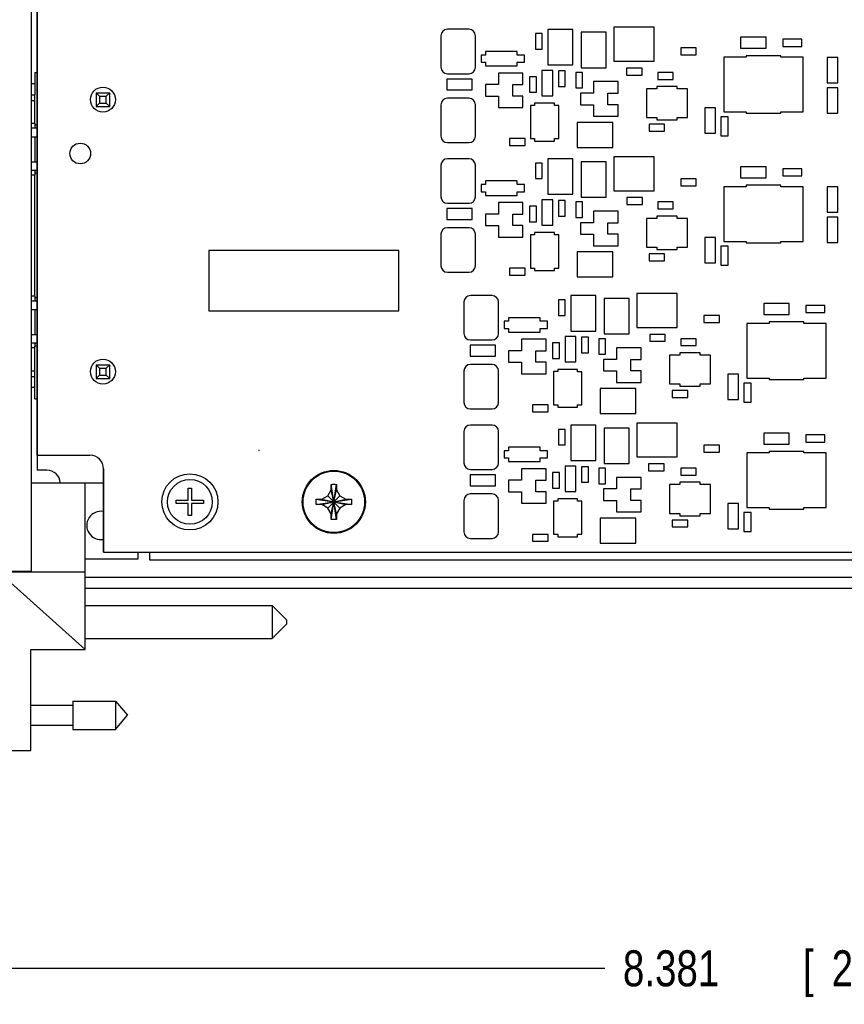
# Model space of a CAD drawing. Header units: inches. Extents: x 0 to 34, y 0 to 22.
# Tile 74 of 84: x 19.4 to 22.3, y 11.6 to 15. Entities that reach past the tile are written whole.
import ezdxf

# ---------------------------------------------------------------- set-up
doc = ezdxf.new("R2010")
doc.units = ezdxf.units.IN
doc.header["$LTSCALE"] = 1.87
doc.header["$MEASUREMENT"] = 0
doc.layers.get('0').update_dxf_attribs({"linetype": 'CONTINUOUS'})
doc.layers.add('DIMENSIONS', color=7, linetype='CONTINUOUS')
doc.styles.get("Standard").update_dxf_attribs({"font": 'txt', "width": 0.8})
doc.dimstyles.new('DIMSTYLE_1', dxfattribs={"dimtxt": 0.125, "dimasz": 0.18, "dimexe": 0.18, "dimexo": 0.0625, "dimgap": 0.09, "dimtad": 0, "dimtih": 1, "dimtoh": 1, "dimdec": 3, "dimzin": 4, "dimdsep": 46, "dimtxsty": 'STANDARD', "dimblk": '_FILLED', "dimblk1": '_FILLED', "dimblk2": '_FILLED', "dimcen": 0.09, "dimadec": 0, "dimazin": 0, "dimtp": 0.005, "dimtm": 0.005, "dimtfac": 1, "dimtdec": 3, "dimtofl": 0, "dimtmove": 0, "dimatfit": 3, "dimldrblk": '_FILLED', "dimfxl": 1, "dimtolj": 1, "dimtzin": 4, "dimarcsym": 0})

# ---------------------------------------------------------------- blocks, each defined once
blk = doc.blocks.new('_FILLED')
at = {"color": 0, "linetype": 'BYBLOCK'}
blk.add_solid([(0, 0), (-1, 0.174), (-1, -0.174)], dxfattribs=at)
blk = doc.blocks.new('*D1')
at = {"layer": 'DIMENSIONS', "color": 2, "linetype": 'CONTINUOUS'}
for p, q in [((26.2074, 13.0791), (26.2074, 11.5746)), ((17.8262, 12.9633), (17.8262, 11.5746)), ((17.8262, 11.6996), (21.4328, 11.6996)), ((26.2074, 11.6996), (22.9828, 11.6996))]:
    blk.add_line(p, q, dxfattribs=at)
at = {"layer": 'DIMENSIONS', "color": 2, "linetype": 'CONTINUOUS', "xscale": 0.18, "yscale": 0.18, "zscale": 0.18, "rotation": 180}
blk.add_blockref('_FILLED', (17.8262, 11.6996), dxfattribs=at)
at = {"layer": 'DIMENSIONS', "color": 2, "linetype": 'CONTINUOUS', "xscale": 0.18, "yscale": 0.18, "zscale": 0.18}
blk.add_blockref('_FILLED', (26.2074, 11.6996), dxfattribs=at)
at = {"layer": 'DIMENSIONS', "color": 2, "linetype": 'CONTINUOUS', "width": 0.8}
for s, p in [('[', (22.1203, 11.6371)), (']', (22.8203, 11.6371)), ('8.381', (21.4953, 11.6371)), ('212.88', (22.2203, 11.6371))]:
    blk.add_text(s, height=0.125, dxfattribs=at).set_placement(p)

msp = doc.modelspace()

# ---------------------------------------------------------------- linework, layer by layer
at = {"color": 7, "linetype": 'CONTINUOUS'}
for p, q in [((19.4412, 13.0758), (19.4412, 17.5217)), ((19.4612, 15.0901), (19.4612, 13.4301)), ((19.4612, 13.4821), (19.4612, 15.0501)), ((20.9607, 14.9621), (20.8857, 14.9621)), ((21.2347, 14.9616), (21.2347, 14.8386)), ((21.3217, 14.9616), (21.2347, 14.9616)), ((21.3217, 14.8386), (21.3217, 14.9616)), ((21.3497, 14.9516), (21.3497, 14.8286)), ((21.4367, 14.9516), (21.3497, 14.9516)), ((21.4367, 14.8286), (21.4367, 14.9516)), ((21.4632, 14.9691), (21.4632, 14.8511)), ((21.6032, 14.9691), (21.4632, 14.9691)), ((21.6032, 14.8511), (21.6032, 14.9691)), ((20.8632, 14.9396), (20.8632, 14.8301)), ((20.9832, 14.8301), (20.9832, 14.9396)), ((21.1912, 14.9471), (21.1912, 14.8931)), ((21.2152, 14.9471), (21.1912, 14.9471)), ((21.2152, 14.8931), (21.2152, 14.9471)), ((21.9042, 14.9341), (21.9042, 14.8961)), ((21.9922, 14.9341), (21.9042, 14.9341)), ((21.9922, 14.8961), (21.9922, 14.9341)), ((22.0502, 14.9277), (22.0502, 14.9025)), ((22.1162, 14.9277), (22.0502, 14.9277)), ((22.1162, 14.9025), (22.1162, 14.9277)), ((21.0182, 14.8851), (21.0182, 14.8726)), ((21.1282, 14.8851), (21.0182, 14.8851)), ((21.1282, 14.8726), (21.1282, 14.8851)), ((21.1912, 14.8931), (21.2152, 14.8931)), ((21.6962, 14.8971), (21.6962, 14.8731)), ((21.7502, 14.8971), (21.6962, 14.8971)), ((21.7502, 14.8731), (21.7502, 14.8971)), ((21.9042, 14.8961), (21.9922, 14.8961)), ((22.0502, 14.9025), (22.1162, 14.9025)), ((21.0032, 14.8726), (21.0032, 14.8476)), ((21.0182, 14.8726), (21.0032, 14.8726)), ((21.0032, 14.8476), (21.0182, 14.8476)), ((21.0182, 14.8476), (21.0182, 14.8351)), ((21.1532, 14.8726), (21.1282, 14.8726)), ((21.1282, 14.8351), (21.1282, 14.8476)), ((21.1282, 14.8476), (21.1532, 14.8476)), ((21.1532, 14.8476), (21.1532, 14.8726)), ((21.4632, 14.8511), (21.6032, 14.8511)), ((21.6962, 14.8731), (21.7502, 14.8731)), ((21.8452, 14.8651), (21.8452, 14.6751)), ((21.9232, 14.8651), (21.8452, 14.8651)), ((21.9232, 14.8701), (21.9232, 14.8651)), ((22.0432, 14.8701), (21.9232, 14.8701)), ((22.0432, 14.8651), (22.0432, 14.8701)), ((22.1212, 14.8651), (22.0432, 14.8651)), ((22.1212, 14.6751), (22.1212, 14.8651)), ((22.2422, 14.8641), (22.2042, 14.8641)), ((22.2042, 14.8641), (22.2042, 14.7761)), ((22.2422, 14.7761), (22.2422, 14.8641)), ((19.4529, 14.812), (19.4529, 14.7342)), ((19.4529, 14.812), (19.4612, 14.812)), ((21.0182, 14.8351), (21.1282, 14.8351)), ((21.2142, 14.8191), (21.2142, 14.7311)), ((21.2522, 14.8191), (21.2142, 14.8191)), ((21.2347, 14.8386), (21.3217, 14.8386)), ((21.2522, 14.7311), (21.2522, 14.8191)), ((21.2712, 14.8171), (21.2712, 14.7631)), ((21.2952, 14.8171), (21.2712, 14.8171)), ((21.2952, 14.7631), (21.2952, 14.8171)), ((21.3312, 14.8121), (21.3312, 14.7581)), ((21.3552, 14.8121), (21.3312, 14.8121)), ((21.3497, 14.8286), (21.4367, 14.8286)), ((21.3552, 14.7581), (21.3552, 14.8121)), ((21.5082, 14.8271), (21.5082, 14.8031)), ((21.5622, 14.8271), (21.5082, 14.8271)), ((21.5622, 14.8031), (21.5622, 14.8271)), ((21.6162, 14.8121), (21.6162, 14.7881)), ((21.6702, 14.8121), (21.6162, 14.8121)), ((21.6702, 14.7881), (21.6702, 14.8121)), ((20.8842, 14.7891), (20.8842, 14.7511)), ((20.9722, 14.7891), (20.8842, 14.7891)), ((20.8857, 14.8076), (20.9607, 14.8076)), ((20.9722, 14.7511), (20.9722, 14.7891)), ((21.0632, 14.8101), (21.0632, 14.7701)), ((21.1482, 14.8101), (21.0632, 14.8101)), ((21.1482, 14.7701), (21.1482, 14.8101)), ((21.1712, 14.7971), (21.1712, 14.7431)), ((21.1952, 14.7971), (21.1712, 14.7971)), ((21.1952, 14.7431), (21.1952, 14.7971)), ((21.3932, 14.7801), (21.3932, 14.7401)), ((21.4782, 14.7801), (21.3932, 14.7801)), ((21.4782, 14.7401), (21.4782, 14.7801)), ((21.5082, 14.8031), (21.5622, 14.8031)), ((21.6162, 14.7881), (21.6702, 14.7881)), ((19.4529, 14.7725), (19.4412, 14.7725)), ((20.8842, 14.7511), (20.9722, 14.7511)), ((21.0182, 14.7701), (21.0182, 14.7301)), ((21.0632, 14.7701), (21.0182, 14.7701)), ((21.1132, 14.7301), (21.1132, 14.7701)), ((21.1132, 14.7701), (21.1482, 14.7701)), ((21.2712, 14.7631), (21.2952, 14.7631)), ((21.3312, 14.7581), (21.3552, 14.7581)), ((21.5772, 14.7551), (21.5772, 14.6551)), ((21.6127, 14.7551), (21.5772, 14.7551)), ((21.6127, 14.7631), (21.6127, 14.7551)), ((21.6837, 14.7631), (21.6127, 14.7631)), ((21.6837, 14.7551), (21.6837, 14.7631)), ((21.7192, 14.7551), (21.6837, 14.7551)), ((21.7192, 14.6551), (21.7192, 14.7551)), ((22.2042, 14.7761), (22.2422, 14.7761)), ((22.2422, 14.7591), (22.2042, 14.7591)), ((22.2042, 14.7591), (22.2042, 14.6711)), ((22.2422, 14.6711), (22.2422, 14.7591)), ((19.4412, 14.7342), (19.453, 14.7342)), ((19.4412, 14.7146), (19.453, 14.7146)), ((19.453, 14.6348), (19.453, 14.7342)), ((19.6656, 14.7411), (19.6656, 14.6939)), ((19.6774, 14.7293), (19.6656, 14.7411)), ((19.6656, 14.7411), (19.7128, 14.7411)), ((19.6774, 14.7293), (19.6774, 14.7057)), ((19.6774, 14.7293), (19.701, 14.7293)), ((19.701, 14.7293), (19.7128, 14.7411)), ((19.701, 14.7057), (19.701, 14.7293)), ((19.7128, 14.6939), (19.7128, 14.7411)), ((20.9607, 14.7226), (20.8857, 14.7226)), ((21.0182, 14.7301), (21.0632, 14.7301)), ((21.0632, 14.7301), (21.0632, 14.6901)), ((21.1482, 14.7301), (21.1132, 14.7301)), ((21.1482, 14.6901), (21.1482, 14.7301)), ((21.1712, 14.7431), (21.1952, 14.7431)), ((21.2142, 14.7311), (21.2522, 14.7311)), ((21.3482, 14.7401), (21.3482, 14.7001)), ((21.3932, 14.7401), (21.3482, 14.7401)), ((21.4432, 14.7001), (21.4432, 14.7401)), ((21.4432, 14.7401), (21.4782, 14.7401)), ((19.6774, 14.7057), (19.6656, 14.6939)), ((19.6656, 14.6939), (19.7128, 14.6939)), ((19.6774, 14.7057), (19.701, 14.7057)), ((19.701, 14.7057), (19.7128, 14.6939)), ((20.8632, 14.7001), (20.8632, 14.5906)), ((20.9832, 14.5906), (20.9832, 14.7001)), ((21.0632, 14.6901), (21.1482, 14.6901)), ((21.1887, 14.6977), (21.1737, 14.6976)), ((21.1737, 14.6976), (21.1737, 14.5826)), ((21.1887, 14.7056), (21.1887, 14.6977)), ((21.258, 14.7056), (21.1887, 14.7056)), ((21.258, 14.6974), (21.258, 14.7056)), ((21.2727, 14.6974), (21.258, 14.6974)), ((21.2727, 14.5826), (21.2727, 14.6974)), ((21.3482, 14.7001), (21.3932, 14.7001)), ((21.3932, 14.7001), (21.3932, 14.6601)), ((21.4782, 14.7001), (21.4432, 14.7001)), ((21.4782, 14.6601), (21.4782, 14.7001)), ((21.7792, 14.6891), (21.7792, 14.6011)), ((21.8172, 14.6891), (21.7792, 14.6891)), ((21.8172, 14.6011), (21.8172, 14.6891)), ((21.8452, 14.6751), (21.9232, 14.6751)), ((21.9232, 14.6751), (21.9232, 14.6701)), ((22.0432, 14.6701), (22.0432, 14.6751)), ((22.0432, 14.6751), (22.1212, 14.6751)), ((21.3932, 14.6601), (21.4782, 14.6601)), ((21.5772, 14.6551), (21.6127, 14.6551)), ((21.6127, 14.6551), (21.6127, 14.6471)), ((21.6127, 14.6471), (21.6837, 14.6471)), ((21.6837, 14.6471), (21.6837, 14.6551)), ((21.6837, 14.6551), (21.7192, 14.6551)), ((21.8608, 14.6581), (21.8356, 14.6581)), ((21.8356, 14.6581), (21.8356, 14.5921)), ((21.8608, 14.5921), (21.8608, 14.6581)), ((21.9232, 14.6701), (22.0432, 14.6701)), ((22.2042, 14.6711), (22.2422, 14.6711)), ((19.453, 14.6348), (19.4412, 14.6348)), ((19.4426, 14.6191), (19.4612, 14.6191)), ((19.4529, 14.6348), (19.4529, 14.6289)), ((19.4612, 14.6289), (19.4529, 14.6289)), ((19.453, 14.6289), (19.453, 14.627)), ((21.3367, 14.6386), (21.3367, 14.5516)), ((21.4597, 14.6386), (21.3367, 14.6386)), ((21.4597, 14.5516), (21.4597, 14.6386)), ((21.5862, 14.6321), (21.5862, 14.6081)), ((21.6402, 14.6321), (21.5862, 14.6321)), ((21.5862, 14.6081), (21.6402, 14.6081)), ((21.6402, 14.6081), (21.6402, 14.6321)), ((19.4412, 14.5886), (19.4612, 14.5886)), ((19.453, 14.5886), (19.453, 14.502)), ((21.1012, 14.5821), (21.1012, 14.5581)), ((21.1552, 14.5821), (21.1012, 14.5821)), ((21.1552, 14.5581), (21.1552, 14.5821)), ((21.1737, 14.5826), (21.1887, 14.5826)), ((21.1887, 14.5826), (21.1887, 14.5736)), ((21.1887, 14.5736), (21.258, 14.5736)), ((21.258, 14.5736), (21.258, 14.5826)), ((21.258, 14.5826), (21.2727, 14.5826)), ((21.7792, 14.6011), (21.8172, 14.6011)), ((21.8356, 14.5921), (21.8608, 14.5921)), ((20.8857, 14.5681), (20.9607, 14.5681)), ((21.1012, 14.5581), (21.1552, 14.5581)), ((21.3367, 14.5516), (21.4597, 14.5516)), ((20.9607, 14.5121), (20.8857, 14.5121)), ((21.2347, 14.5116), (21.2347, 14.3886)), ((21.3217, 14.5116), (21.2347, 14.5116)), ((21.3217, 14.3886), (21.3217, 14.5116)), ((21.4632, 14.5191), (21.4632, 14.4011)), ((21.6032, 14.5191), (21.4632, 14.5191)), ((21.6032, 14.4011), (21.6032, 14.5191)), ((19.4412, 14.502), (19.4612, 14.502)), ((19.4612, 14.4715), (19.4426, 14.4715)), ((20.8632, 14.4896), (20.8632, 14.3801)), ((20.9832, 14.3801), (20.9832, 14.4896)), ((21.1912, 14.4971), (21.1912, 14.4431)), ((21.2152, 14.4971), (21.1912, 14.4971)), ((21.2152, 14.4431), (21.2152, 14.4971)), ((21.3497, 14.5016), (21.3497, 14.3786)), ((21.4367, 14.5016), (21.3497, 14.5016)), ((21.4367, 14.3786), (21.4367, 14.5016)), ((21.9922, 14.4841), (21.9042, 14.4841)), ((21.9042, 14.4841), (21.9042, 14.4461)), ((21.9922, 14.4461), (21.9922, 14.4841)), ((22.1162, 14.4777), (22.0502, 14.4777)), ((22.0502, 14.4777), (22.0502, 14.4525)), ((22.1162, 14.4525), (22.1162, 14.4777)), ((19.453, 14.4557), (19.4412, 14.4557)), ((19.4529, 14.4616), (19.4529, 14.4557)), ((19.4612, 14.4616), (19.4529, 14.4616)), ((19.453, 14.4636), (19.453, 14.4616)), ((19.453, 14.0344), (19.453, 14.4557)), ((21.1912, 14.4431), (21.2152, 14.4431)), ((21.6962, 14.4421), (21.6962, 14.4181)), ((21.7502, 14.4421), (21.6962, 14.4421)), ((21.7502, 14.4181), (21.7502, 14.4421)), ((21.9042, 14.4461), (21.9922, 14.4461)), ((22.0502, 14.4525), (22.1162, 14.4525)), ((21.0032, 14.4226), (21.0032, 14.3976)), ((21.0182, 14.4226), (21.0032, 14.4226)), ((21.0182, 14.4351), (21.0182, 14.4226)), ((21.1282, 14.4351), (21.0182, 14.4351)), ((21.1282, 14.4226), (21.1282, 14.4351)), ((21.1532, 14.4226), (21.1282, 14.4226)), ((21.1532, 14.3976), (21.1532, 14.4226)), ((21.6962, 14.4181), (21.7502, 14.4181)), ((21.9232, 14.4151), (21.8452, 14.4151)), ((21.8452, 14.4151), (21.8452, 14.2251)), ((22.0432, 14.4201), (21.9232, 14.4201)), ((21.9232, 14.4201), (21.9232, 14.4151)), ((22.0432, 14.4151), (22.0432, 14.4201)), ((22.1212, 14.4151), (22.0432, 14.4151)), ((22.1212, 14.2251), (22.1212, 14.4151)), ((22.2422, 14.4141), (22.2042, 14.4141)), ((22.2042, 14.4141), (22.2042, 14.3261)), ((22.2422, 14.3261), (22.2422, 14.4141)), ((21.0032, 14.3976), (21.0182, 14.3976)), ((21.0182, 14.3976), (21.0182, 14.3851)), ((21.0182, 14.3851), (21.1282, 14.3851)), ((21.1282, 14.3851), (21.1282, 14.3976)), ((21.1282, 14.3976), (21.1532, 14.3976)), ((21.2142, 14.3691), (21.2142, 14.2811)), ((21.2522, 14.3691), (21.2142, 14.3691)), ((21.2347, 14.3886), (21.3217, 14.3886)), ((21.2522, 14.2811), (21.2522, 14.3691)), ((21.3497, 14.3786), (21.4367, 14.3786)), ((21.4632, 14.4011), (21.6032, 14.4011)), ((21.5092, 14.3771), (21.5092, 14.3531)), ((21.5632, 14.3771), (21.5092, 14.3771)), ((21.5632, 14.3531), (21.5632, 14.3771)), ((20.8842, 14.3391), (20.8842, 14.3011)), ((20.9722, 14.3391), (20.8842, 14.3391)), ((20.8857, 14.3576), (20.9607, 14.3576)), ((20.9722, 14.3011), (20.9722, 14.3391)), ((21.0632, 14.3601), (21.0632, 14.3201)), ((21.1482, 14.3601), (21.0632, 14.3601)), ((21.1482, 14.3201), (21.1482, 14.3601)), ((21.1712, 14.3471), (21.1712, 14.2931)), ((21.1952, 14.3471), (21.1712, 14.3471)), ((21.1952, 14.2931), (21.1952, 14.3471)), ((21.2712, 14.3671), (21.2712, 14.3131)), ((21.2952, 14.3671), (21.2712, 14.3671)), ((21.2952, 14.3131), (21.2952, 14.3671)), ((21.3312, 14.3621), (21.3312, 14.3081)), ((21.3552, 14.3621), (21.3312, 14.3621)), ((21.3552, 14.3081), (21.3552, 14.3621)), ((21.5092, 14.3531), (21.5632, 14.3531)), ((21.6162, 14.3621), (21.6162, 14.3381)), ((21.6702, 14.3621), (21.6162, 14.3621)), ((21.6162, 14.3381), (21.6702, 14.3381)), ((21.6702, 14.3381), (21.6702, 14.3621)), ((20.8842, 14.3011), (20.9722, 14.3011)), ((21.0182, 14.3201), (21.0182, 14.2801)), ((21.0632, 14.3201), (21.0182, 14.3201)), ((21.1132, 14.2801), (21.1132, 14.3201)), ((21.1132, 14.3201), (21.1482, 14.3201)), ((21.2712, 14.3131), (21.2952, 14.3131)), ((21.3312, 14.3081), (21.3552, 14.3081)), ((21.3932, 14.3301), (21.3932, 14.2901)), ((21.4782, 14.3301), (21.3932, 14.3301)), ((21.4782, 14.2901), (21.4782, 14.3301)), ((21.6127, 14.3051), (21.5772, 14.3051)), ((21.5772, 14.3051), (21.5772, 14.2051)), ((21.6837, 14.3131), (21.6127, 14.3131)), ((21.6127, 14.3131), (21.6127, 14.3051)), ((21.6837, 14.3051), (21.6837, 14.3131)), ((21.7192, 14.3051), (21.6837, 14.3051)), ((21.7192, 14.2051), (21.7192, 14.3051)), ((22.2042, 14.3261), (22.2422, 14.3261)), ((22.2422, 14.3091), (22.2042, 14.3091)), ((22.2042, 14.3091), (22.2042, 14.2211)), ((22.2422, 14.2211), (22.2422, 14.3091)), ((20.9607, 14.2726), (20.8857, 14.2726)), ((21.0182, 14.2801), (21.0632, 14.2801)), ((21.0632, 14.2801), (21.0632, 14.2401)), ((21.1482, 14.2801), (21.1132, 14.2801)), ((21.1482, 14.2401), (21.1482, 14.2801)), ((21.1712, 14.2931), (21.1952, 14.2931)), ((21.2142, 14.2811), (21.2522, 14.2811)), ((21.3482, 14.2901), (21.3482, 14.2501)), ((21.3932, 14.2901), (21.3482, 14.2901)), ((21.4432, 14.2501), (21.4432, 14.2901)), ((21.4432, 14.2901), (21.4782, 14.2901)), ((20.8632, 14.2501), (20.8632, 14.1406)), ((20.9832, 14.1406), (20.9832, 14.2501)), ((21.0632, 14.2401), (21.1482, 14.2401)), ((21.1887, 14.2477), (21.1737, 14.2476)), ((21.1737, 14.2476), (21.1737, 14.1326)), ((21.1887, 14.2556), (21.1887, 14.2477)), ((21.258, 14.2556), (21.1887, 14.2556)), ((21.258, 14.2474), (21.258, 14.2556)), ((21.2727, 14.2474), (21.258, 14.2474)), ((21.2727, 14.1326), (21.2727, 14.2474)), ((21.3482, 14.2501), (21.3932, 14.2501)), ((21.3932, 14.2501), (21.3932, 14.2101)), ((21.4782, 14.2501), (21.4432, 14.2501)), ((21.4782, 14.2101), (21.4782, 14.2501)), ((21.8172, 14.2391), (21.7792, 14.2391)), ((21.7792, 14.2391), (21.7792, 14.1511)), ((21.8172, 14.1511), (21.8172, 14.2391)), ((21.3932, 14.2101), (21.4782, 14.2101)), ((21.5772, 14.2051), (21.6127, 14.2051)), ((21.6127, 14.2051), (21.6127, 14.1971)), ((21.6127, 14.1971), (21.6837, 14.1971)), ((21.6837, 14.2051), (21.7192, 14.2051)), ((21.6837, 14.1971), (21.6837, 14.2051)), ((21.8608, 14.2081), (21.8356, 14.2081)), ((21.8356, 14.2081), (21.8356, 14.1421)), ((21.8452, 14.2251), (21.9232, 14.2251)), ((21.8608, 14.1421), (21.8608, 14.2081)), ((21.9232, 14.2251), (21.9232, 14.2201)), ((21.9232, 14.2201), (22.0432, 14.2201)), ((22.0432, 14.2251), (22.1212, 14.2251)), ((22.0432, 14.2201), (22.0432, 14.2251)), ((22.2042, 14.2211), (22.2422, 14.2211)), ((20.0569, 14.194), (20.0569, 13.984)), ((20.7169, 14.194), (20.0569, 14.194)), ((20.7169, 13.984), (20.7169, 14.194)), ((21.3367, 14.1886), (21.3367, 14.1016)), ((21.4597, 14.1886), (21.3367, 14.1886)), ((21.4597, 14.1016), (21.4597, 14.1886)), ((21.6402, 14.1821), (21.5862, 14.1821)), ((21.5862, 14.1821), (21.5862, 14.1581)), ((21.6402, 14.1581), (21.6402, 14.1821)), ((21.1012, 14.1321), (21.1012, 14.1081)), ((21.1552, 14.1321), (21.1012, 14.1321)), ((21.1552, 14.1081), (21.1552, 14.1321)), ((21.1737, 14.1326), (21.1887, 14.1326)), ((21.1887, 14.1326), (21.1887, 14.1236)), ((21.258, 14.1236), (21.258, 14.1326)), ((21.258, 14.1326), (21.2727, 14.1326)), ((21.5862, 14.1581), (21.6402, 14.1581)), ((21.7792, 14.1511), (21.8172, 14.1511)), ((21.8356, 14.1421), (21.8608, 14.1421)), ((20.8857, 14.1181), (20.9607, 14.1181)), ((21.1012, 14.1081), (21.1552, 14.1081)), ((21.1887, 14.1236), (21.258, 14.1236)), ((21.3367, 14.1016), (21.4597, 14.1016)), ((19.453, 14.0344), (19.4412, 14.0344)), ((19.4529, 14.0344), (19.4529, 14.0285)), ((19.4612, 14.0285), (19.4529, 14.0285)), ((19.453, 14.0285), (19.453, 14.0266)), ((21.0407, 14.0371), (20.9657, 14.0371)), ((21.3147, 14.0366), (21.3147, 13.9136)), ((21.4017, 14.0366), (21.3147, 14.0366)), ((21.4017, 13.9136), (21.4017, 14.0366)), ((21.4297, 14.0266), (21.4297, 13.9036)), ((21.5167, 14.0266), (21.4297, 14.0266)), ((21.5167, 13.9036), (21.5167, 14.0266)), ((21.6832, 14.0441), (21.5432, 14.0441)), ((21.5432, 14.0441), (21.5432, 13.9261)), ((21.6832, 13.9261), (21.6832, 14.0441)), ((19.4426, 14.0187), (19.4612, 14.0187)), ((20.9432, 14.0146), (20.9432, 13.9051)), ((21.0632, 13.9051), (21.0632, 14.0146)), ((21.2712, 14.0221), (21.2712, 13.9681)), ((21.2952, 14.0221), (21.2712, 14.0221)), ((21.2952, 13.9681), (21.2952, 14.0221)), ((22.0722, 14.0091), (21.9842, 14.0091)), ((21.9842, 14.0091), (21.9842, 13.9711)), ((22.0722, 13.9711), (22.0722, 14.0091)), ((22.1962, 14.0027), (22.1302, 14.0027)), ((22.1302, 14.0027), (22.1302, 13.9775)), ((22.1962, 13.9775), (22.1962, 14.0027)), ((19.4412, 13.9882), (19.4612, 13.9882)), ((19.453, 13.9882), (19.453, 13.9016)), ((20.0569, 13.984), (20.7169, 13.984)), ((21.0982, 13.9601), (21.0982, 13.9476)), ((21.2082, 13.9601), (21.0982, 13.9601)), ((21.2082, 13.9476), (21.2082, 13.9601)), ((21.2712, 13.9681), (21.2952, 13.9681)), ((21.8302, 13.9671), (21.7762, 13.9671)), ((21.7762, 13.9671), (21.7762, 13.9431)), ((21.8302, 13.9431), (21.8302, 13.9671)), ((21.9842, 13.9711), (22.0722, 13.9711)), ((22.1302, 13.9775), (22.1962, 13.9775)), ((21.0832, 13.9476), (21.0832, 13.9226)), ((21.0982, 13.9476), (21.0832, 13.9476)), ((21.0832, 13.9226), (21.0982, 13.9226)), ((21.0982, 13.9226), (21.0982, 13.9101)), ((21.2332, 13.9476), (21.2082, 13.9476)), ((21.2082, 13.9226), (21.2332, 13.9226)), ((21.2082, 13.9101), (21.2082, 13.9226)), ((21.2332, 13.9226), (21.2332, 13.9476)), ((21.5432, 13.9261), (21.6832, 13.9261)), ((21.7762, 13.9431), (21.8302, 13.9431)), ((22.0032, 13.9401), (21.9252, 13.9401)), ((21.9252, 13.9401), (21.9252, 13.7501)), ((22.1232, 13.9451), (22.0032, 13.9451)), ((22.0032, 13.9451), (22.0032, 13.9401)), ((22.1232, 13.9401), (22.1232, 13.9451)), ((22.2012, 13.9401), (22.1232, 13.9401)), ((22.2012, 13.7501), (22.2012, 13.9401)), ((19.4412, 13.9016), (19.4612, 13.9016)), ((21.0982, 13.9101), (21.2082, 13.9101)), ((21.3322, 13.8941), (21.2942, 13.8941)), ((21.2942, 13.8941), (21.2942, 13.8061)), ((21.3147, 13.9136), (21.4017, 13.9136)), ((21.3322, 13.8061), (21.3322, 13.8941)), ((21.3752, 13.8921), (21.3512, 13.8921)), ((21.3512, 13.8921), (21.3512, 13.8381)), ((21.3752, 13.8381), (21.3752, 13.8921)), ((21.4297, 13.9036), (21.5167, 13.9036)), ((21.6422, 13.9021), (21.5882, 13.9021)), ((21.5882, 13.9021), (21.5882, 13.8781)), ((21.6422, 13.8781), (21.6422, 13.9021)), ((19.453, 13.8553), (19.4412, 13.8553)), ((19.4612, 13.8711), (19.4426, 13.8711)), ((19.4529, 13.8553), (19.4529, 13.8612)), ((19.4612, 13.8612), (19.4529, 13.8612)), ((19.453, 13.8632), (19.453, 13.8612)), ((19.453, 13.7559), (19.453, 13.8553)), ((20.9642, 13.8641), (20.9642, 13.8261)), ((21.0522, 13.8641), (20.9642, 13.8641)), ((20.9657, 13.8826), (21.0407, 13.8826)), ((21.0522, 13.8261), (21.0522, 13.8641)), ((21.2282, 13.8851), (21.1432, 13.8851)), ((21.1432, 13.8851), (21.1432, 13.8451)), ((21.2282, 13.8451), (21.2282, 13.8851)), ((21.2752, 13.8721), (21.2512, 13.8721)), ((21.2512, 13.8721), (21.2512, 13.8181)), ((21.2752, 13.8181), (21.2752, 13.8721)), ((21.4352, 13.8871), (21.4112, 13.8871)), ((21.4112, 13.8871), (21.4112, 13.8331)), ((21.4352, 13.8331), (21.4352, 13.8871)), ((21.5582, 13.8551), (21.4732, 13.8551)), ((21.4732, 13.8551), (21.4732, 13.8151)), ((21.5582, 13.8151), (21.5582, 13.8551)), ((21.5882, 13.8781), (21.6422, 13.8781)), ((21.7502, 13.8871), (21.6962, 13.8871)), ((21.6962, 13.8871), (21.6962, 13.8631)), ((21.6962, 13.8631), (21.7502, 13.8631)), ((21.7502, 13.8631), (21.7502, 13.8871)), ((20.9642, 13.8261), (21.0522, 13.8261)), ((21.0982, 13.8451), (21.0982, 13.8051)), ((21.1432, 13.8451), (21.0982, 13.8451)), ((21.1932, 13.8451), (21.2282, 13.8451)), ((21.1932, 13.8051), (21.1932, 13.8451)), ((21.3512, 13.8381), (21.3752, 13.8381)), ((21.4112, 13.8331), (21.4352, 13.8331)), ((21.6927, 13.8301), (21.6572, 13.8301)), ((21.6572, 13.8301), (21.6572, 13.7301)), ((21.7637, 13.8381), (21.6927, 13.8381)), ((21.6927, 13.8381), (21.6927, 13.8301)), ((21.7637, 13.8301), (21.7637, 13.8381)), ((21.7992, 13.8301), (21.7637, 13.8301)), ((21.7992, 13.7301), (21.7992, 13.8301)), ((19.6656, 13.7963), (19.6656, 13.749)), ((19.6774, 13.7844), (19.6656, 13.7963)), ((19.6656, 13.7963), (19.7128, 13.7963)), ((19.701, 13.7844), (19.7128, 13.7963)), ((19.7128, 13.749), (19.7128, 13.7963)), ((21.0407, 13.7976), (20.9657, 13.7976)), ((21.0982, 13.8051), (21.1432, 13.8051)), ((21.1432, 13.8051), (21.1432, 13.7651)), ((21.2282, 13.8051), (21.1932, 13.8051)), ((21.2282, 13.7651), (21.2282, 13.8051)), ((21.2512, 13.8181), (21.2752, 13.8181)), ((21.2942, 13.8061), (21.3322, 13.8061)), ((21.4732, 13.8151), (21.4282, 13.8151)), ((21.4282, 13.8151), (21.4282, 13.7751)), ((21.5232, 13.8151), (21.5582, 13.8151)), ((21.5232, 13.7751), (21.5232, 13.8151)), ((19.4412, 13.7756), (19.453, 13.7756)), ((19.4412, 13.7559), (19.453, 13.7559)), ((19.4529, 13.6781), (19.4529, 13.7559)), ((19.6774, 13.7608), (19.6656, 13.749)), ((19.6774, 13.7844), (19.6774, 13.7608)), ((19.6774, 13.7844), (19.701, 13.7844)), ((19.6774, 13.7608), (19.701, 13.7608)), ((19.701, 13.7608), (19.701, 13.7844)), ((19.701, 13.7608), (19.7128, 13.749)), ((20.9432, 13.7751), (20.9432, 13.6656)), ((21.0632, 13.6656), (21.0632, 13.7751)), ((21.1432, 13.7651), (21.2282, 13.7651)), ((21.2687, 13.7727), (21.2537, 13.7726)), ((21.2537, 13.7726), (21.2537, 13.6576)), ((21.338, 13.7806), (21.2687, 13.7806)), ((21.2687, 13.7806), (21.2687, 13.7727)), ((21.338, 13.7724), (21.338, 13.7806)), ((21.3527, 13.7724), (21.338, 13.7724)), ((21.3527, 13.6576), (21.3527, 13.7724)), ((21.4282, 13.7751), (21.4732, 13.7751)), ((21.4732, 13.7751), (21.4732, 13.7351)), ((21.5582, 13.7751), (21.5232, 13.7751)), ((21.5582, 13.7351), (21.5582, 13.7751)), ((21.8972, 13.7641), (21.8592, 13.7641)), ((21.8592, 13.7641), (21.8592, 13.6761)), ((21.8972, 13.6761), (21.8972, 13.7641)), ((19.4529, 13.7176), (19.4412, 13.7176)), ((19.6656, 13.749), (19.7128, 13.749)), ((21.4732, 13.7351), (21.5582, 13.7351)), ((21.6572, 13.7301), (21.6927, 13.7301)), ((21.6927, 13.7301), (21.6927, 13.7221)), ((21.6927, 13.7221), (21.7637, 13.7221)), ((21.7637, 13.7301), (21.7992, 13.7301)), ((21.7637, 13.7221), (21.7637, 13.7301)), ((21.9408, 13.7331), (21.9156, 13.7331)), ((21.9156, 13.7331), (21.9156, 13.6671)), ((21.9252, 13.7501), (22.0032, 13.7501)), ((21.9408, 13.6671), (21.9408, 13.7331)), ((22.0032, 13.7501), (22.0032, 13.7451)), ((22.0032, 13.7451), (22.1232, 13.7451)), ((22.1232, 13.7501), (22.2012, 13.7501)), ((22.1232, 13.7451), (22.1232, 13.7501)), ((21.5397, 13.7136), (21.4167, 13.7136)), ((21.4167, 13.7136), (21.4167, 13.6266)), ((21.5397, 13.6266), (21.5397, 13.7136)), ((21.7202, 13.7071), (21.6662, 13.7071)), ((21.6662, 13.7071), (21.6662, 13.6831)), ((21.6662, 13.6831), (21.7202, 13.6831)), ((21.7202, 13.6831), (21.7202, 13.7071)), ((19.4529, 13.6781), (19.4612, 13.6781)), ((21.2352, 13.6571), (21.1812, 13.6571)), ((21.1812, 13.6571), (21.1812, 13.6331)), ((21.2352, 13.6331), (21.2352, 13.6571)), ((21.2537, 13.6576), (21.2687, 13.6576)), ((21.2687, 13.6576), (21.2687, 13.6486)), ((21.338, 13.6576), (21.3527, 13.6576)), ((21.338, 13.6486), (21.338, 13.6576)), ((21.8592, 13.6761), (21.8972, 13.6761)), ((21.9156, 13.6671), (21.9408, 13.6671)), ((20.9657, 13.6431), (21.0407, 13.6431)), ((21.1812, 13.6331), (21.2352, 13.6331)), ((21.2687, 13.6486), (21.338, 13.6486)), ((21.4167, 13.6266), (21.5397, 13.6266)), ((21.0407, 13.5871), (20.9657, 13.5871)), ((21.4017, 13.5866), (21.3147, 13.5866)), ((21.3147, 13.5866), (21.3147, 13.4636)), ((21.4017, 13.4636), (21.4017, 13.5866)), ((21.6832, 13.5941), (21.5432, 13.5941)), ((21.5432, 13.5941), (21.5432, 13.4761)), ((21.6832, 13.4761), (21.6832, 13.5941)), ((20.9432, 13.5646), (20.9432, 13.4551)), ((21.0632, 13.4551), (21.0632, 13.5646)), ((21.2952, 13.5721), (21.2712, 13.5721)), ((21.2712, 13.5721), (21.2712, 13.5181)), ((21.2952, 13.5181), (21.2952, 13.5721)), ((21.5167, 13.5766), (21.4297, 13.5766)), ((21.4297, 13.5766), (21.4297, 13.4536)), ((21.5167, 13.4536), (21.5167, 13.5766)), ((22.0722, 13.5591), (21.9842, 13.5591)), ((21.9842, 13.5591), (21.9842, 13.5211)), ((22.0722, 13.5211), (22.0722, 13.5591)), ((22.1962, 13.5527), (22.1302, 13.5527)), ((22.1302, 13.5527), (22.1302, 13.5275)), ((22.1962, 13.5275), (22.1962, 13.5527)), ((21.2712, 13.5181), (21.2952, 13.5181)), ((21.8302, 13.5171), (21.7762, 13.5171)), ((21.7762, 13.5171), (21.7762, 13.4931)), ((21.8302, 13.4931), (21.8302, 13.5171)), ((21.9842, 13.5211), (22.0722, 13.5211)), ((22.1302, 13.5275), (22.1962, 13.5275)), ((19.4612, 13.4821), (19.6442, 13.4821)), ((20.2302, 13.5001), (20.2302, 13.4981)), ((20.2322, 13.5001), (20.2302, 13.5001)), ((20.2302, 13.4981), (20.2322, 13.4981)), ((20.2322, 13.4981), (20.2322, 13.5001)), ((21.0982, 13.4976), (21.0832, 13.4976)), ((21.0832, 13.4976), (21.0832, 13.4726)), ((21.2082, 13.5101), (21.0982, 13.5101)), ((21.0982, 13.5101), (21.0982, 13.4976)), ((21.2082, 13.4976), (21.2082, 13.5101)), ((21.2332, 13.4976), (21.2082, 13.4976)), ((21.2332, 13.4726), (21.2332, 13.4976)), ((21.7762, 13.4931), (21.8302, 13.4931)), ((22.0032, 13.4901), (21.9252, 13.4901)), ((21.9252, 13.4901), (21.9252, 13.3001)), ((22.1232, 13.4951), (22.0032, 13.4951)), ((22.0032, 13.4951), (22.0032, 13.4901)), ((22.1232, 13.4901), (22.1232, 13.4951)), ((22.2012, 13.4901), (22.1232, 13.4901)), ((22.2012, 13.3001), (22.2012, 13.4901)), ((21.0832, 13.4726), (21.0982, 13.4726)), ((21.0982, 13.4726), (21.0982, 13.4601)), ((21.0982, 13.4601), (21.2082, 13.4601)), ((21.2082, 13.4726), (21.2332, 13.4726)), ((21.2082, 13.4601), (21.2082, 13.4726)), ((21.3322, 13.4441), (21.2942, 13.4441)), ((21.2942, 13.4441), (21.2942, 13.3561)), ((21.3147, 13.4636), (21.4017, 13.4636)), ((21.3322, 13.3561), (21.3322, 13.4441)), ((21.4297, 13.4536), (21.5167, 13.4536)), ((21.5432, 13.4761), (21.6832, 13.4761)), ((21.6382, 13.4521), (21.5842, 13.4521)), ((21.5842, 13.4521), (21.5842, 13.4281)), ((21.6382, 13.4281), (21.6382, 13.4521)), ((19.4943, 13.4301), (19.4612, 13.4301)), ((19.6912, 13.4351), (19.6912, 13.1451)), ((19.6912, 13.1451), (19.6912, 13.4351)), ((21.0522, 13.4141), (20.9642, 13.4141)), ((20.9642, 13.4141), (20.9642, 13.3761)), ((20.9657, 13.4326), (21.0407, 13.4326)), ((21.0522, 13.3761), (21.0522, 13.4141)), ((21.2282, 13.4351), (21.1432, 13.4351)), ((21.1432, 13.4351), (21.1432, 13.3951)), ((21.2282, 13.3951), (21.2282, 13.4351)), ((21.2752, 13.4221), (21.2512, 13.4221)), ((21.2512, 13.4221), (21.2512, 13.3681)), ((21.2752, 13.3681), (21.2752, 13.4221)), ((21.3752, 13.4421), (21.3512, 13.4421)), ((21.3512, 13.4421), (21.3512, 13.3881)), ((21.3752, 13.3881), (21.3752, 13.4421)), ((21.4352, 13.4371), (21.4112, 13.4371)), ((21.4112, 13.4371), (21.4112, 13.3831)), ((21.4352, 13.3831), (21.4352, 13.4371)), ((21.5842, 13.4281), (21.6382, 13.4281)), ((21.7502, 13.4371), (21.6962, 13.4371)), ((21.6962, 13.4371), (21.6962, 13.4131)), ((21.6962, 13.4131), (21.7502, 13.4131)), ((21.7502, 13.4131), (21.7502, 13.4371)), ((19.4412, 13.3858), (19.6912, 13.3858)), ((19.6272, 12.8068), (19.6272, 13.3858)), ((20.5006, 13.2592), (20.4817, 13.3809)), ((20.4817, 13.2592), (20.5006, 13.3809)), ((20.4817, 13.3621), (20.4817, 13.3803)), ((20.5007, 13.3803), (20.5007, 13.3621)), ((20.9642, 13.3761), (21.0522, 13.3761)), ((21.1432, 13.3951), (21.0982, 13.3951)), ((21.0982, 13.3951), (21.0982, 13.3551)), ((21.1932, 13.3951), (21.2282, 13.3951)), ((21.1932, 13.3551), (21.1932, 13.3951)), ((21.3512, 13.3881), (21.3752, 13.3881)), ((21.4112, 13.3831), (21.4352, 13.3831)), ((21.5582, 13.4051), (21.4732, 13.4051)), ((21.4732, 13.4051), (21.4732, 13.3651)), ((21.5582, 13.3651), (21.5582, 13.4051)), ((21.6927, 13.3801), (21.6572, 13.3801)), ((21.6572, 13.3801), (21.6572, 13.2801)), ((21.7637, 13.3881), (21.6927, 13.3881)), ((21.6927, 13.3881), (21.6927, 13.3801)), ((21.7637, 13.3801), (21.7637, 13.3881)), ((21.7992, 13.3801), (21.7637, 13.3801)), ((21.7992, 13.2801), (21.7992, 13.3801)), ((19.9853, 13.326), (19.9853, 13.3673)), ((19.9853, 13.3673), (19.9971, 13.3673)), ((19.9971, 13.3673), (19.9971, 13.326)), ((20.4492, 13.3296), (20.4698, 13.3415)), ((20.4698, 13.3415), (20.4817, 13.3621)), ((20.4698, 13.3415), (20.5126, 13.2987)), ((20.4698, 13.2987), (20.5126, 13.3415)), ((20.5007, 13.2781), (20.4817, 13.3621)), ((20.4817, 13.2781), (20.5007, 13.3621)), ((20.5007, 13.3621), (20.5126, 13.3415)), ((20.5126, 13.3415), (20.5332, 13.3296)), ((21.0407, 13.3476), (20.9657, 13.3476)), ((21.0982, 13.3551), (21.1432, 13.3551)), ((21.1432, 13.3551), (21.1432, 13.3151)), ((21.2282, 13.3551), (21.1932, 13.3551)), ((21.2282, 13.3151), (21.2282, 13.3551)), ((21.2512, 13.3681), (21.2752, 13.3681)), ((21.2942, 13.3561), (21.3322, 13.3561)), ((21.4732, 13.3651), (21.4282, 13.3651)), ((21.4282, 13.3651), (21.4282, 13.3251)), ((21.5232, 13.3651), (21.5582, 13.3651)), ((21.5232, 13.3251), (21.5232, 13.3651)), ((19.9439, 13.3142), (19.9439, 13.326)), ((19.9439, 13.326), (19.9853, 13.326)), ((19.9853, 13.3142), (19.9439, 13.3142)), ((19.9853, 13.2728), (19.9853, 13.3142)), ((19.9971, 13.326), (20.0384, 13.326)), ((19.9971, 13.3142), (19.9971, 13.2728)), ((20.0384, 13.3142), (19.9971, 13.3142)), ((20.0384, 13.326), (20.0384, 13.3142)), ((20.4303, 13.3295), (20.552, 13.3106)), ((20.4303, 13.3106), (20.552, 13.3295)), ((20.4309, 13.3296), (20.4492, 13.3296)), ((20.4492, 13.3106), (20.4309, 13.3106)), ((20.4492, 13.3296), (20.5332, 13.3106)), ((20.4492, 13.3106), (20.5332, 13.3296)), ((20.4698, 13.2987), (20.4492, 13.3106)), ((20.5332, 13.3106), (20.5126, 13.2987)), ((20.5332, 13.3296), (20.5514, 13.3296)), ((20.5514, 13.3106), (20.5332, 13.3106)), ((20.9432, 13.3251), (20.9432, 13.2156)), ((21.0632, 13.2156), (21.0632, 13.3251)), ((21.1432, 13.3151), (21.2282, 13.3151)), ((21.2687, 13.3227), (21.2537, 13.3226)), ((21.2537, 13.3226), (21.2537, 13.2076)), ((21.338, 13.3306), (21.2687, 13.3306)), ((21.2687, 13.3306), (21.2687, 13.3227)), ((21.338, 13.3224), (21.338, 13.3306)), ((21.3527, 13.3224), (21.338, 13.3224)), ((21.3527, 13.2076), (21.3527, 13.3224)), ((21.4282, 13.3251), (21.4732, 13.3251)), ((21.4732, 13.3251), (21.4732, 13.2851)), ((21.5582, 13.3251), (21.5232, 13.3251)), ((21.5582, 13.2851), (21.5582, 13.3251)), ((21.8972, 13.3141), (21.8592, 13.3141)), ((21.8592, 13.3141), (21.8592, 13.2261)), ((21.8972, 13.2261), (21.8972, 13.3141)), ((19.9971, 13.2728), (19.9853, 13.2728)), ((20.4817, 13.2781), (20.4698, 13.2987)), ((20.4817, 13.2598), (20.4817, 13.2781)), ((20.5126, 13.2987), (20.5007, 13.2781)), ((20.5007, 13.2781), (20.5007, 13.2598)), ((21.4732, 13.2851), (21.5582, 13.2851)), ((21.6572, 13.2801), (21.6927, 13.2801)), ((21.6927, 13.2801), (21.6927, 13.2721)), ((21.7637, 13.2801), (21.7992, 13.2801)), ((21.7637, 13.2721), (21.7637, 13.2801)), ((21.9408, 13.2831), (21.9156, 13.2831)), ((21.9156, 13.2831), (21.9156, 13.2171)), ((21.9252, 13.3001), (22.0032, 13.3001)), ((21.9408, 13.2171), (21.9408, 13.2831)), ((22.0032, 13.3001), (22.0032, 13.2951)), ((22.0032, 13.2951), (22.1232, 13.2951)), ((22.1232, 13.3001), (22.2012, 13.3001)), ((22.1232, 13.2951), (22.1232, 13.3001)), ((21.5397, 13.2636), (21.4167, 13.2636)), ((21.4167, 13.2636), (21.4167, 13.1766)), ((21.5397, 13.1766), (21.5397, 13.2636)), ((21.7202, 13.2571), (21.6662, 13.2571)), ((21.6662, 13.2571), (21.6662, 13.2331)), ((21.6927, 13.2721), (21.7637, 13.2721)), ((21.7202, 13.2331), (21.7202, 13.2571)), ((21.2352, 13.2071), (21.1812, 13.2071)), ((21.1812, 13.2071), (21.1812, 13.1831)), ((21.2352, 13.1831), (21.2352, 13.2071)), ((21.2537, 13.2076), (21.2687, 13.2076)), ((21.2687, 13.2076), (21.2687, 13.1986)), ((21.338, 13.2076), (21.3527, 13.2076)), ((21.338, 13.1986), (21.338, 13.2076)), ((21.6662, 13.2331), (21.7202, 13.2331)), ((21.8592, 13.2261), (21.8972, 13.2261)), ((21.9156, 13.2171), (21.9408, 13.2171)), ((20.9657, 13.1931), (21.0407, 13.1931)), ((21.1812, 13.1831), (21.2352, 13.1831)), ((21.2687, 13.1986), (21.338, 13.1986)), ((21.4167, 13.1766), (21.5397, 13.1766)), ((19.6272, 12.8068), (19.2462, 13.1474)), ((19.6912, 13.1451), (25.3412, 13.1451)), ((19.8112, 13.1228), (19.8112, 13.1451)), ((19.8522, 13.1181), (19.8522, 13.1451)), ((19.6272, 13.1228), (19.8112, 13.1228)), ((25.8472, 13.1181), (19.8522, 13.1181)), ((19.6272, 13.0758), (19.3362, 13.0758)), ((19.4412, 13.0787), (19.3412, 13.0787)), ((19.6272, 13.0581), (25.7972, 13.0581)), ((19.6272, 13.0201), (25.7622, 13.0201)), ((19.6272, 12.9606), (20.2772, 12.9606)), ((20.2772, 12.9606), (20.3272, 12.9106)), ((20.2772, 12.9606), (20.2772, 12.8456)), ((20.3272, 12.9106), (20.3272, 12.8956)), ((20.2772, 12.8456), (20.3272, 12.8956)), ((19.6272, 12.8456), (20.2772, 12.8456)), ((19.4392, 12.4568), (19.4392, 12.8068)), ((19.4392, 12.8068), (19.6272, 12.8068)), ((19.5849, 12.628), (19.5849, 12.5296)), ((19.5849, 12.628), (19.7329, 12.628)), ((19.7329, 12.628), (19.7742, 12.5788)), ((19.7329, 12.628), (19.7329, 12.5296)), ((19.4392, 12.6139), (19.5849, 12.6139)), ((19.7329, 12.5296), (19.7742, 12.5788)), ((19.4392, 12.5438), (19.5849, 12.5438)), ((19.5849, 12.5296), (19.7329, 12.5296)), ((19.3412, 12.4568), (19.4392, 12.4568))]:
    msp.add_line(p, q, dxfattribs=at)
for centre, radius in [((19.6892, 14.7175), 0.0433), ((19.6105, 14.5305), 0.036), ((19.6892, 13.7726), 0.0433), ((19.9912, 13.3201), 0.0974), ((20.4912, 13.3201), 0.1095), ((20.4912, 13.3201), 0.1067), ((19.9912, 13.3201), 0.0778)]:
    msp.add_circle(centre, radius, dxfattribs=at)
for centre, radius, start, end in [((20.8857, 14.9396), 0.0225, 90, 180), ((20.9607, 14.9396), 0.0225, 0, 90), ((20.8857, 14.8301), 0.0225, 180, 270), ((20.9607, 14.8301), 0.0225, 270, 360), ((20.8857, 14.7001), 0.0225, 90, 180), ((20.9607, 14.7001), 0.0225, 0, 90), ((20.8857, 14.5906), 0.0225, 180, 270), ((20.9607, 14.5906), 0.0225, 270, 360), ((20.8857, 14.4896), 0.0225, 90, 180), ((20.9607, 14.4896), 0.0225, 0, 90), ((20.8857, 14.3801), 0.0225, 180, 270), ((20.9607, 14.3801), 0.0225, 270, 360), ((20.8857, 14.2501), 0.0225, 90, 180), ((20.9607, 14.2501), 0.0225, 0, 90), ((20.8857, 14.1406), 0.0225, 180, 270), ((20.9607, 14.1406), 0.0225, 270, 360), ((20.9657, 14.0146), 0.0225, 90, 180), ((21.0407, 14.0146), 0.0225, 0, 90), ((20.9657, 13.9051), 0.0225, 180, 270), ((21.0407, 13.9051), 0.0225, 270, 360), ((20.9657, 13.7751), 0.0225, 90, 180), ((21.0407, 13.7751), 0.0225, 0, 90), ((20.9657, 13.6656), 0.0225, 180, 270), ((21.0407, 13.6656), 0.0225, 270, 360), ((20.9657, 13.5646), 0.0225, 90, 180), ((21.0407, 13.5646), 0.0225, 0, 90), ((19.6442, 13.4351), 0.047, 0, 90), ((19.6442, 13.4351), 0.047, 0, 90), ((20.9657, 13.4551), 0.0225, 180, 270), ((21.0407, 13.4551), 0.0225, 270, 360), ((19.4943, 13.3832), 0.0469, 3.4081, 90), ((20.9657, 13.3251), 0.0225, 90, 180), ((21.0407, 13.3251), 0.0225, 0, 90), ((19.6822, 13.2382), 0.0492, 79.454, 280.546), ((20.9657, 13.2156), 0.0225, 180, 270), ((21.0407, 13.2156), 0.0225, 270, 360)]:
    msp.add_arc(centre, radius, start, end, dxfattribs=at)
for points, knots in [([(19.4426, 14.6191), (19.4424, 14.6191), (19.442, 14.6192), (19.4417, 14.6196), (19.4416, 14.6198)], [0, 0, 0, 0, 0.472026, 1, 1, 1, 1]), ([(19.453, 14.627), (19.453, 14.6263), (19.453, 14.625), (19.453, 14.6232), (19.4531, 14.6217), (19.4535, 14.6204), (19.4543, 14.6195), (19.4555, 14.6191), (19.4564, 14.6191), (19.4569, 14.6191)], [0, 0, 0, 0, 0.194295, 0.373348, 0.522964, 0.640284, 0.740345, 0.85132, 1, 1, 1, 1]), ([(19.4416, 14.4707), (19.4417, 14.4709), (19.442, 14.4713), (19.4424, 14.4715), (19.4426, 14.4715)], [0, 0, 0, 0, 0.527974, 1, 1, 1, 1]), ([(19.4569, 14.4715), (19.4564, 14.4715), (19.4555, 14.4714), (19.4543, 14.471), (19.4535, 14.4701), (19.4531, 14.4689), (19.453, 14.4673), (19.453, 14.4655), (19.453, 14.4642), (19.453, 14.4636)], [0, 0, 0, 0, 0.148679, 0.259657, 0.359721, 0.477041, 0.626659, 0.805712, 1, 1, 1, 1]), ([(19.453, 14.0266), (19.453, 14.0259), (19.453, 14.0246), (19.453, 14.0228), (19.4531, 14.0213), (19.4535, 14.02), (19.4543, 14.0192), (19.4555, 14.0187), (19.4564, 14.0187), (19.4569, 14.0187)], [0, 0, 0, 0, 0.194295, 0.373348, 0.522964, 0.640284, 0.740345, 0.85132, 1, 1, 1, 1]), ([(19.4426, 14.0187), (19.4424, 14.0187), (19.442, 14.0188), (19.4417, 14.0192), (19.4416, 14.0194)], [0, 0, 0, 0, 0.472026, 1, 1, 1, 1]), ([(19.4416, 13.8703), (19.4417, 13.8705), (19.442, 13.8709), (19.4424, 13.8711), (19.4426, 13.8711)], [0, 0, 0, 0, 0.527974, 1, 1, 1, 1]), ([(19.4569, 13.8711), (19.4564, 13.8711), (19.4555, 13.871), (19.4543, 13.8706), (19.4535, 13.8697), (19.4531, 13.8685), (19.453, 13.8669), (19.453, 13.8651), (19.453, 13.8639), (19.453, 13.8632)], [0, 0, 0, 0, 0.148679, 0.259657, 0.359721, 0.477042, 0.626659, 0.805712, 1, 1, 1, 1]), ([(20.4817, 13.3809), (20.4838, 13.381), (20.488, 13.3811), (20.4943, 13.3811), (20.4985, 13.381), (20.5006, 13.3809)], [0, 0, 0, 0, 0.332868, 0.667132, 1, 1, 1, 1]), ([(20.4817, 13.3803), (20.4817, 13.3804), (20.4817, 13.3806), (20.4817, 13.3808), (20.4817, 13.3809)], [0, 0, 0, 0, 0.49984, 1, 1, 1, 1]), ([(20.5006, 13.3809), (20.5006, 13.3808), (20.5006, 13.3806), (20.5007, 13.3804), (20.5007, 13.3803)], [0, 0, 0, 0, 0.500165, 1, 1, 1, 1]), ([(20.4302, 13.3201), (20.4302, 13.3211), (20.4302, 13.3232), (20.4302, 13.3264), (20.4303, 13.3285), (20.4303, 13.3295)], [0, 0, 0, 0, 0.334929, 0.668171, 1, 1, 1, 1]), ([(20.4303, 13.3106), (20.4303, 13.3116), (20.4302, 13.3137), (20.4302, 13.3169), (20.4302, 13.319), (20.4302, 13.3201)], [0, 0, 0, 0, 0.331756, 0.665006, 1, 1, 1, 1]), ([(20.4303, 13.3295), (20.4304, 13.3296), (20.4306, 13.3296), (20.4308, 13.3296), (20.4309, 13.3296)], [0, 0, 0, 0, 0.500165, 1, 1, 1, 1]), ([(20.4309, 13.3106), (20.4308, 13.3106), (20.4306, 13.3106), (20.4304, 13.3106), (20.4303, 13.3106)], [0, 0, 0, 0, 0.500074, 1, 1, 1, 1]), ([(20.5514, 13.3296), (20.5515, 13.3296), (20.5517, 13.3296), (20.5519, 13.3296), (20.552, 13.3295)], [0, 0, 0, 0, 0.500074, 1, 1, 1, 1]), ([(20.552, 13.3106), (20.5519, 13.3106), (20.5517, 13.3106), (20.5515, 13.3106), (20.5514, 13.3106)], [0, 0, 0, 0, 0.49993, 1, 1, 1, 1]), ([(20.552, 13.3295), (20.552, 13.3285), (20.5521, 13.3264), (20.5521, 13.3232), (20.5522, 13.3211), (20.5522, 13.3201)], [0, 0, 0, 0, 0.331756, 0.665006, 1, 1, 1, 1]), ([(20.5522, 13.3201), (20.5522, 13.319), (20.5521, 13.3169), (20.5521, 13.3137), (20.552, 13.3116), (20.552, 13.3106)], [0, 0, 0, 0, 0.334929, 0.668171, 1, 1, 1, 1]), ([(20.4817, 13.2592), (20.4817, 13.2593), (20.4817, 13.2595), (20.4817, 13.2597), (20.4817, 13.2598)], [0, 0, 0, 0, 0.49996, 1, 1, 1, 1]), ([(20.5006, 13.2592), (20.4985, 13.2592), (20.4943, 13.2591), (20.488, 13.2591), (20.4838, 13.2592), (20.4817, 13.2592)], [0, 0, 0, 0, 0.332868, 0.667132, 1, 1, 1, 1]), ([(20.5007, 13.2598), (20.5007, 13.2597), (20.5006, 13.2595), (20.5006, 13.2593), (20.5006, 13.2592)], [0, 0, 0, 0, 0.500045, 1, 1, 1, 1])]:
    msp.add_open_spline(points, degree=3, knots=knots, dxfattribs=at)

# ---------------------------------------------------------------- dimensions: what is measured, and where the dimension line sits
at = {"layer": 'DIMENSIONS', "color": 2, "linetype": 'CONTINUOUS'}
dim = msp.add_linear_dim(base=(17.8262, 11.6996), p1=(26.2074, 13.0791), p2=(17.8262, 12.9633), angle=180, dimstyle='DIMSTYLE_1', dxfattribs=at)
dim.commit()
dim.dimension.update_dxf_attribs({"geometry": '*D1', "text_midpoint": (22.2078, 11.6996), "dimtype": 160})

doc.saveas('drawing.dxf')
